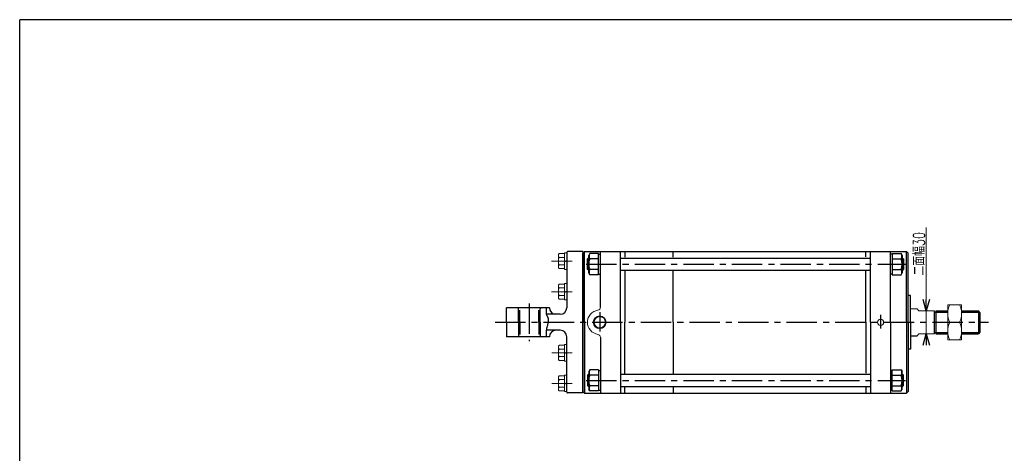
# Model space of a CAD drawing. Header units: millimetres. Extents: x -950 to 1020, y -701 to 709.
# Tile 2 of 3: x -950 to 337, y 141 to 709. Entities that reach past the tile are written whole.
import ezdxf

# ---------------------------------------------------------------- set-up
doc = ezdxf.new("R2010")
doc.units = ezdxf.units.MM
doc.header["$LTSCALE"] = 1.25
doc.linetypes.add('CENTER', pattern=[50.8, 31.75, -6.35, 6.35, -6.35])
doc.linetypes.add('DIVIDE', pattern=[31.75, 12.7, -6.35, 0, -6.35, 0, -6.35])
doc.layers.add('ZUWAKU', color=7, linetype='Continuous')
doc.styles.add('FdaStyle0', font='txt.shx', dxfattribs={"width": 0.714286, "bigfont": 'bigfont'})

# ---------------------------------------------------------------- blocks, each defined once
blk = doc.blocks.new('DC_GROUP_Φ160_12')
at = {"color": 4, "linetype": 'Continuous', "lineweight": 13}
for p, q in [((281, 335.7), (263, 335.7)), ((263, 335.7), (263, 289.7)), ((281, 289.7), (281, 335.7)), ((265.7, 312.7), (278.4, 312.7)), ((263, 289.7), (281, 289.7))]:
    blk.add_line(p, q, dxfattribs=at)
for centre, start, end in [((289.4, 324.2), 154.1759, 205.8241), ((254.7, 324.2), 334.1759, 25.8241), ((289.4, 301.2), 154.1759, 205.8241), ((254.7, 301.2), 334.1759, 25.8241)]:
    blk.add_arc(centre, 26.4, start, end, dxfattribs=at)
blk = doc.blocks.new('_OPEN30')
at = {"color": 0, "linetype": 'ByBlock', "lineweight": -2}
for p, q in [((-1, 0.267949), (0, 0)), ((0, 0), (-1, -0.267949)), ((0, 0), (-1, 0))]:
    blk.add_line(p, q, dxfattribs=at)
blk = doc.blocks.new('DA_IMAGEDIMGROUP_1')
at = {"color": 4, "linetype": 'Continuous', "lineweight": 13}
for p, q in [((234.9, 436.8), (234.9, 327.7)), ((234.9, 297.7), (234.9, 327.7)), ((234.9, 287.7), (234.9, 297.7))]:
    blk.add_line(p, q, dxfattribs=at)
at = {"color": 4, "xscale": 15.00001393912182, "yscale": 14.99994636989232}
for p, rotation in [((234.9, 327.7), 270), ((234.9, 297.7), 90)]:
    blk.add_blockref('_OPEN30', p, dxfattribs=dict(at, rotation=rotation))
at = {"color": 4, "insert": (232.9, 373.9), "char_height": 15, "width": 93.75, "attachment_point": 7, "rotation": 90, "style": 'FdaStyle0'}
blk.add_mtext('\\T1.00;二面幅30', dxfattribs=at)
blk = doc.blocks.new('DC_GROUP_Φ160_15')
at = {"color": 4, "linetype": 'Continuous', "lineweight": 25}
for p, q in [((-262, 328.2), (-262.1, 327.7)), ((-262.1, 327.7), (-262.1, 327.3)), ((-262.1, 327.3), (-262.1, 326.8)), ((-262.1, 326.8), (-262.1, 326.4)), ((-262.1, 326.4), (-262.1, 326)), ((-262.1, 326), (-262.1, 325.5)), ((-262.1, 325.5), (-262.1, 325.1)), ((-262.1, 325.1), (-262.1, 324.7)), ((-262.1, 324.7), (-262, 324.3)), ((-261.9, 329.1), (-262, 328.7)), ((-262, 328.7), (-262, 328.2)), ((-262, 324.3), (-262, 324)), ((-262, 324), (-261.9, 323.6)), ((-261.8, 330.1), (-261.9, 329.6)), ((-261.9, 329.6), (-261.9, 329.1)), ((-261.9, 323.6), (-261.8, 323.2)), ((-261.7, 331), (-261.8, 330.6)), ((-261.8, 330.6), (-261.8, 330.1)), ((-261.8, 323.2), (-261.7, 322.9)), ((-261.6, 331.5), (-261.7, 331)), ((-261.7, 322.9), (-261.5, 322.6)), ((-261.6, 332), (-261.6, 331.5)), ((-261.5, 322.6), (-261.4, 322.3)), ((-261.4, 322.3), (-261.3, 322)), ((-261.3, 322), (-261.1, 321.6)), ((-261.1, 321.6), (-260.9, 321.3)), ((-260.9, 321.3), (-260.8, 321)), ((-260.8, 321), (-260.6, 320.7)), ((-260.6, 320.7), (-260.4, 320.4)), ((-260.4, 320.4), (-260.3, 320.1)), ((-260.3, 309.3), (-260.4, 308.6)), ((-260.3, 320.1), (-260.1, 319.8)), ((-260.1, 310), (-260.3, 309.3)), ((-260.1, 319.8), (-259.9, 319.4)), ((-259.9, 310.8), (-260.1, 310)), ((-259.9, 319.4), (-259.8, 319.1)), ((-259.8, 311.5), (-259.9, 310.8)), ((-259.8, 319.1), (-259.7, 318.7)), ((-259.7, 312.2), (-259.8, 311.5)), ((-259.7, 318.7), (-259.6, 318.3)), ((-259.6, 312.9), (-259.7, 312.2)), ((-259.6, 318.3), (-259.5, 317.9)), ((-259.5, 313.5), (-259.6, 312.9)), ((-259.5, 317.9), (-259.4, 317.4)), ((-259.4, 314.2), (-259.5, 313.5)), ((-259.4, 317.4), (-259.3, 317)), ((-259.3, 314.8), (-259.4, 314.2)), ((-259.3, 317), (-259.3, 316.5)), ((-259.3, 316.5), (-259.3, 316)), ((-259.3, 316), (-259.3, 315.4)), ((-259.3, 315.4), (-259.3, 314.8)), ((-262, 300.5), (-262.1, 299.9)), ((-262.1, 299.9), (-262.1, 299.4)), ((-262.1, 299.4), (-262.1, 298.9)), ((-262.1, 298.9), (-262.1, 298.4)), ((-262.1, 298.4), (-262.1, 298)), ((-262.1, 298), (-262.1, 297.5)), ((-262.1, 297.5), (-262.1, 297.1)), ((-262.1, 297.1), (-262.1, 296.7)), ((-262.1, 296.7), (-262, 296.3)), ((-261.9, 301.6), (-262, 301)), ((-262, 301), (-262, 300.5)), ((-262, 296.3), (-262, 295.9)), ((-261.8, 302.2), (-261.9, 301.6)), ((-261.7, 302.9), (-261.8, 302.2)), ((-261.5, 303.5), (-261.7, 302.9)), ((-261.4, 304.2), (-261.5, 303.5)), ((-261.3, 304.9), (-261.4, 304.2)), ((-261.1, 305.6), (-261.3, 304.9)), ((-260.9, 306.3), (-261.1, 305.6)), ((-260.8, 307.1), (-260.9, 306.3)), ((-260.6, 307.8), (-260.8, 307.1)), ((-260.4, 308.6), (-260.6, 307.8)), ((-262, 295.9), (-261.9, 295.5)), ((-261.9, 295.5), (-261.9, 295.1)), ((-261.9, 295.1), (-261.8, 294.7)), ((-261.8, 294.7), (-261.8, 294.4)), ((-261.8, 294.4), (-261.7, 294)), ((-261.7, 294), (-261.6, 293.7)), ((-261.6, 293.7), (-261.6, 293.3))]:
    blk.add_line(p, q, dxfattribs=at)
blk = doc.blocks.new('DC_GROUP_Φ160_29')
at = {"color": 4, "linetype": 'Continuous', "lineweight": 13}
for p, q in [((-246, 240.1), (-246, 225.4)), ((-238, 242.6), (-245.1, 242.6)), ((-238, 237.7), (-245.1, 237.7)), ((-235, 243.5), (-238, 243.5)), ((-238, 243.5), (-238, 222)), ((-238, 232.7), (-235, 233.5)), ((-238, 231.9), (-235, 232.7)), ((-235, 243.5), (-235, 222)), ((-238, 227.8), (-245.1, 227.8)), ((-238, 222.9), (-245.1, 222.9)), ((-235, 222), (-238, 222))]:
    blk.add_line(p, q, dxfattribs=at)
for centre, radius, start, end in [((-242.2, 240.1), 3.78, 139.5701, 220.4299), ((-232.2, 232.7), 13.8, 159.1359, 200.8641), ((-242.2, 225.4), 3.78, 139.5701, 220.4299)]:
    blk.add_arc(centre, radius, start, end, dxfattribs=at)
blk = doc.blocks.new('DC_GROUP_Φ160_30')
at = {"color": 4, "linetype": 'Continuous', "lineweight": 13}
for p, q in [((-235, 283.5), (-238, 283.5)), ((-238, 283.5), (-238, 262)), ((-235, 283.5), (-235, 262)), ((-246, 280.1), (-246, 265.4)), ((-238, 282.6), (-245.1, 282.6)), ((-238, 277.7), (-245.1, 277.7)), ((-238, 272.7), (-235, 273.5)), ((-238, 271.9), (-235, 272.7)), ((-238, 267.8), (-245.1, 267.8)), ((-238, 262.9), (-245.1, 262.9)), ((-235, 262), (-238, 262))]:
    blk.add_line(p, q, dxfattribs=at)
for centre, radius, start, end in [((-242.2, 280.1), 3.78, 139.5701, 220.4299), ((-232.2, 272.7), 13.8, 159.1359, 200.8641), ((-242.2, 265.4), 3.78, 139.5701, 220.4299)]:
    blk.add_arc(centre, radius, start, end, dxfattribs=at)
blk = doc.blocks.new('DC_GROUP_Φ160_31')
at = {"color": 4, "linetype": 'Continuous', "lineweight": 13}
for p, q in [((-238, 362.6), (-245.1, 362.6)), ((-235, 363.5), (-238, 363.5)), ((-238, 363.5), (-238, 342)), ((-235, 363.5), (-235, 342)), ((-246, 360.1), (-246, 345.4)), ((-238, 357.7), (-245.1, 357.7)), ((-238, 347.8), (-245.1, 347.8)), ((-238, 352.7), (-235, 353.5)), ((-238, 351.9), (-235, 352.7)), ((-238, 342.9), (-245.1, 342.9)), ((-235, 342), (-238, 342))]:
    blk.add_line(p, q, dxfattribs=at)
for centre, radius, start, end in [((-242.2, 360.1), 3.78, 139.5701, 220.4299), ((-232.2, 352.7), 13.8, 159.1359, 200.8641), ((-242.2, 345.4), 3.78, 139.5701, 220.4299)]:
    blk.add_arc(centre, radius, start, end, dxfattribs=at)
blk = doc.blocks.new('DC_GROUP_Φ160_32')
at = {"color": 4, "linetype": 'Continuous', "lineweight": 13}
for p, q in [((-246, 400.1), (-246, 385.4)), ((-238, 402.6), (-245.1, 402.6)), ((-235, 403.5), (-238, 403.5)), ((-238, 403.5), (-238, 382)), ((-235, 403.5), (-235, 382)), ((-238, 397.7), (-245.1, 397.7)), ((-238, 387.8), (-245.1, 387.8)), ((-238, 392.7), (-235, 393.5)), ((-238, 391.9), (-235, 392.7)), ((-238, 382.9), (-245.1, 382.9)), ((-235, 382), (-238, 382))]:
    blk.add_line(p, q, dxfattribs=at)
for centre, radius, start, end in [((-242.2, 400.1), 3.78, 139.5701, 220.4299), ((-232.2, 392.7), 13.8, 159.1359, 200.8641), ((-242.2, 385.4), 3.78, 139.5701, 220.4299)]:
    blk.add_arc(centre, radius, start, end, dxfattribs=at)

msp = doc.modelspace()

# ---------------------------------------------------------------- linework, layer by layer
at = {"color": 4, "linetype": 'Continuous', "lineweight": 25}
for p, q in [((-234.955, 404.243), (-234.955, 331.743)), ((-213.955, 405.243), (-233.955, 405.243)), ((-213.955, 403.257), (-211.955, 405.257)), ((-213.955, 405.243), (-213.955, 312.743)), ((-213.955, 312.743), (-213.955, 403.257)), ((-211.955, 312.743), (-211.955, 405.257)), ((-211.955, 405.257), (209.045, 405.257)), ((-204.995, 402.613), (-206.355, 400.257)), ((-206.355, 377.257), (-206.355, 400.257)), ((-193.355, 402.613), (-204.995, 402.613)), ((-193.355, 374.9), (-193.355, 402.613)), ((-193.355, 374.9), (-193.355, 402.613)), ((-193.355, 401.757), (-190.955, 401.757)), ((-190.955, 332.517), (-190.955, 405.257)), ((-164.955, 312.743), (-164.955, 405.257)), ((-158.955, 405.257), (-158.955, 397.968)), ((-95.755, 397.968), (-95.755, 405.257)), ((156.045, 398.214), (156.045, 405.257)), ((162.045, 312.743), (162.045, 405.257)), ((188.045, 312.743), (188.045, 405.257)), ((190.445, 401.757), (188.045, 401.757)), ((190.445, 402.613), (190.445, 374.9)), ((190.445, 402.613), (202.085, 402.613)), ((190.445, 402.613), (190.445, 374.9)), ((202.085, 402.613), (203.445, 400.257)), ((203.445, 400.257), (203.445, 377.257)), ((211.045, 403.257), (209.045, 405.257)), ((209.045, 312.743), (209.045, 405.257)), ((211.045, 312.743), (211.045, 403.257)), ((-206.755, 396.757), (-207.955, 395.557)), ((-207.955, 381.957), (-207.955, 395.557)), ((-206.355, 395.557), (-207.955, 395.557)), ((-206.355, 396.757), (-206.755, 396.757)), ((-206.755, 380.757), (-206.755, 396.757)), ((-193.355, 395.685), (-204.995, 395.685)), ((-164.955, 396.757), (162.045, 396.757)), ((190.445, 395.685), (202.085, 395.685)), ((203.845, 396.757), (203.445, 396.757)), ((203.445, 395.557), (205.045, 395.557)), ((203.845, 396.757), (205.045, 395.557)), ((203.845, 396.757), (203.845, 380.757)), ((205.045, 395.557), (205.045, 381.957)), ((-206.755, 380.757), (-207.955, 381.957)), ((-206.355, 381.957), (-207.955, 381.957)), ((-206.755, 380.757), (-206.355, 380.757)), ((-204.995, 374.9), (-206.355, 377.257)), ((-193.355, 381.829), (-204.995, 381.829)), ((-193.355, 374.9), (-204.995, 374.9)), ((-193.355, 375.757), (-190.955, 375.757)), ((-164.955, 380.757), (162.045, 380.757)), ((-158.955, 379.555), (-158.955, 312.743)), ((-95.755, 312.743), (-95.755, 379.555)), ((156.045, 312.743), (156.045, 379.501)), ((190.445, 375.757), (188.045, 375.757)), ((190.445, 381.829), (202.085, 381.829)), ((190.445, 374.9), (202.085, 374.9)), ((202.085, 374.9), (203.445, 377.257)), ((203.445, 381.957), (205.045, 381.957)), ((203.445, 380.757), (203.845, 380.757)), ((203.845, 380.757), (205.045, 381.957)), ((214.045, 347.743), (211.045, 347.743)), ((214.045, 312.743), (214.045, 347.743)), ((-257.653, 331.743), (-313.653, 331.743)), ((-313.653, 312.743), (-313.653, 331.743)), ((-297.955, 312.743), (-297.955, 331.743)), ((-269.955, 330.143), (-268.355, 331.743)), ((-269.955, 312.743), (-269.955, 330.143)), ((-243.455, 323.243), (-261.786, 323.243)), ((245.045, 327.743), (245.045, 297.743)), ((245.045, 326.143), (247.295, 326.143)), ((247.295, 327.743), (263.045, 327.743)), ((247.295, 327.743), (247.295, 297.743)), ((247.295, 326.143), (263.045, 326.143)), ((281.045, 327.743), (303.045, 327.743)), ((281.045, 326.143), (304.645, 326.143)), ((305.045, 325.743), (303.045, 327.743)), ((303.045, 327.743), (303.045, 297.743)), ((305.045, 325.743), (305.045, 299.743)), ((-313.653, 312.743), (-313.653, 293.743)), ((-297.955, 312.743), (-297.955, 293.743)), ((-269.955, 312.743), (-269.955, 295.343)), ((-213.955, 312.743), (-213.955, 222.229)), ((-213.955, 220.243), (-213.955, 312.743)), ((-211.955, 312.743), (-211.955, 220.229)), ((-164.955, 312.743), (-164.955, 220.229)), ((-158.955, 245.931), (-158.955, 312.743)), ((-95.755, 312.743), (-95.755, 245.931)), ((156.045, 312.743), (156.045, 245.985)), ((162.045, 312.743), (162.045, 220.229)), ((188.045, 312.743), (188.045, 220.229)), ((209.045, 312.743), (209.045, 220.229)), ((211.045, 312.743), (211.045, 222.229)), ((214.045, 312.743), (214.045, 277.743)), ((-243.455, 302.243), (-261.786, 302.243)), ((245.045, 299.343), (247.295, 299.343)), ((247.295, 299.343), (263.045, 299.343)), ((247.295, 297.743), (263.045, 297.743)), ((281.045, 299.343), (304.645, 299.343)), ((281.045, 297.743), (303.045, 297.743)), ((305.045, 299.743), (303.045, 297.743)), ((-257.653, 293.743), (-313.653, 293.743)), ((-268.355, 293.743), (-269.955, 295.343)), ((-234.955, 221.243), (-234.955, 293.743)), ((-190.955, 292.969), (-190.955, 220.229)), ((214.045, 295.228), (222.906, 295.228)), ((214.045, 277.743), (211.045, 277.743)), ((-206.755, 244.729), (-207.955, 243.529)), ((-206.755, 244.729), (-206.355, 244.729)), ((-206.755, 244.729), (-206.755, 228.729)), ((-204.995, 250.585), (-206.355, 248.229)), ((-206.355, 248.229), (-206.355, 225.229)), ((-193.355, 250.585), (-204.995, 250.585)), ((-193.355, 250.585), (-193.355, 222.872)), ((-193.355, 250.585), (-193.355, 222.872)), ((-193.355, 249.729), (-190.955, 249.729)), ((-164.955, 244.729), (162.045, 244.729)), ((190.445, 249.729), (188.045, 249.729)), ((190.445, 222.872), (190.445, 250.585)), ((190.445, 250.585), (202.085, 250.585)), ((190.445, 222.872), (190.445, 250.585)), ((202.085, 250.585), (203.445, 248.229)), ((203.445, 225.229), (203.445, 248.229)), ((203.445, 244.729), (203.845, 244.729)), ((203.845, 244.729), (205.045, 243.529)), ((203.845, 228.729), (203.845, 244.729)), ((-207.955, 243.529), (-207.955, 229.929)), ((-206.355, 243.529), (-207.955, 243.529)), ((-193.355, 243.657), (-204.995, 243.657)), ((190.445, 243.657), (202.085, 243.657)), ((203.445, 243.529), (205.045, 243.529)), ((205.045, 229.929), (205.045, 243.529)), ((-213.955, 220.243), (-233.955, 220.243)), ((-213.955, 222.229), (-211.955, 220.229)), ((-211.955, 220.229), (209.045, 220.229)), ((-206.755, 228.729), (-207.955, 229.929)), ((-206.355, 229.929), (-207.955, 229.929)), ((-206.355, 228.729), (-206.755, 228.729)), ((-204.995, 222.872), (-206.355, 225.229)), ((-193.355, 229.801), (-204.995, 229.801)), ((-193.355, 222.872), (-204.995, 222.872)), ((-193.355, 223.729), (-190.955, 223.729)), ((-164.955, 228.729), (162.045, 228.729)), ((-158.955, 220.229), (-158.955, 227.518)), ((-95.755, 227.518), (-95.755, 220.229)), ((156.045, 227.272), (156.045, 220.229)), ((190.445, 223.729), (188.045, 223.729)), ((190.445, 229.801), (202.085, 229.801)), ((190.445, 222.872), (202.085, 222.872)), ((202.085, 222.872), (203.445, 225.229)), ((203.445, 229.929), (205.045, 229.929)), ((203.845, 228.729), (203.445, 228.729)), ((203.845, 228.729), (205.045, 229.929)), ((211.045, 222.229), (209.045, 220.229))]:
    msp.add_line(p, q, dxfattribs=at)
at = {"color": 4, "linetype": 'CENTER', "lineweight": 13}
for p, q in [((-254.999, 392.743), (-227.742, 392.743)), ((-227.742, 352.743), (-254.999, 352.743)), ((-227.742, 272.743), (-254.318, 272.743)), ((-227.742, 232.743), (-254.318, 232.743))]:
    msp.add_line(p, q, dxfattribs=at)
at = {"color": 4, "linetype": 'CENTER', "lineweight": 25}
for p, q in [((-209.599, 388.757), (207.612, 388.757)), ((-283.955, 337.421), (-283.955, 288.175)), ((-191.955, 326.027), (-191.955, 300.55)), ((175.045, 322.633), (175.045, 304.479)), ((-328.71, 312.743), (316.031, 312.743)), ((-209.599, 236.729), (207.612, 236.729))]:
    msp.add_line(p, q, dxfattribs=at)
at = {"color": 4, "linetype": 'DIVIDE', "lineweight": 25}
for p, q in [((-296.455, 312.743), (-296.455, 331.743)), ((-271.455, 312.743), (-271.455, 331.743)), ((-296.455, 312.743), (-296.455, 293.743)), ((-271.455, 312.743), (-271.455, 293.743))]:
    msp.add_line(p, q, dxfattribs=at)
at = {"color": 4, "linetype": 'Continuous', "lineweight": 13}
for p, q in [((222.906, 330.228), (214.045, 330.228)), ((225.045, 327.743), (222.906, 330.228)), ((245.045, 327.743), (225.045, 327.743)), ((247.295, 327.743), (263.045, 327.743)), ((281.045, 327.743), (303.045, 327.743)), ((281.045, 326.228), (281.045, 300.828)), ((222.906, 295.228), (225.045, 297.743)), ((245.045, 297.743), (225.045, 297.743)), ((247.295, 297.743), (263.045, 297.743)), ((281.045, 297.743), (303.045, 297.743))]:
    msp.add_line(p, q, dxfattribs=at)
for centre, radius in [((-191.955, 312.743), 8.434), ((-191.955, 312.743), 7.389), ((175.045, 312.743), 4)]:
    msp.add_circle(centre, radius, dxfattribs=at)
at = {"color": 4, "linetype": 'Continuous', "lineweight": 25}
for centre, radius, start, end in [((-233.955, 404.243), 1, 90, 180), ((-198.995, 399.149), 6.928, 150.000013, 209.999987), ((196.085, 399.149), 6.928, 330.000013, 29.999987), ((-188.034, 388.757), 18.321, 157.78075, 202.21925), ((185.124, 388.757), 18.321, 337.78075, 22.21925), ((-198.995, 378.365), 6.928, 150.000013, 209.999987), ((196.085, 378.365), 6.928, 330.626295, 29.999987), ((-249.153, 331.743), 8.5, 180, 270), ((-243.455, 331.743), 8.5, 270, 360), ((-249.153, 293.743), 8.5, 90, 180), ((-243.455, 293.743), 8.5, 0, 90), ((-198.995, 247.121), 6.928, 150.000013, 209.999987), ((196.085, 247.121), 6.928, 330.000013, 29.999987), ((-188.034, 236.729), 18.321, 157.78075, 202.21925), ((185.124, 236.729), 18.321, 337.78075, 22.21925), ((-233.955, 221.243), 1, 180, 270), ((-198.995, 226.337), 6.928, 150.000013, 209.999987), ((196.085, 226.337), 6.928, 330.000013, 29.999987)]:
    msp.add_arc(centre, radius, start, end, dxfattribs=at)
at = {"color": 4, "linetype": 'Continuous', "lineweight": 13}
for centre, radius, start, end in [((-191.955, 312.743), 16, 98.626927, 261.373073), ((-194.955, 332.517), 4, 278.626927, 0), ((-194.955, 292.969), 4, 0, 81.373073)]:
    msp.add_arc(centre, radius, start, end, dxfattribs=at)
at = {"layer": 'ZUWAKU', "color": 5, "linetype": 'Continuous', "lineweight": 25}
for p in [(-950, -670.117), (990, 708.633)]:
    msp.add_line(p, (-950, 708.633), dxfattribs=at)

# ---------------------------------------------------------------- block references
at = {"linetype": 'Continuous'}
for name in ['DA_IMAGEDIMGROUP_1', 'DC_GROUP_Φ160_32', 'DC_GROUP_Φ160_31', 'DC_GROUP_Φ160_12', 'DC_GROUP_Φ160_15', 'DC_GROUP_Φ160_30', 'DC_GROUP_Φ160_29']:
    msp.add_blockref(name, (0, 0), dxfattribs=at)

doc.saveas('drawing.dxf')
